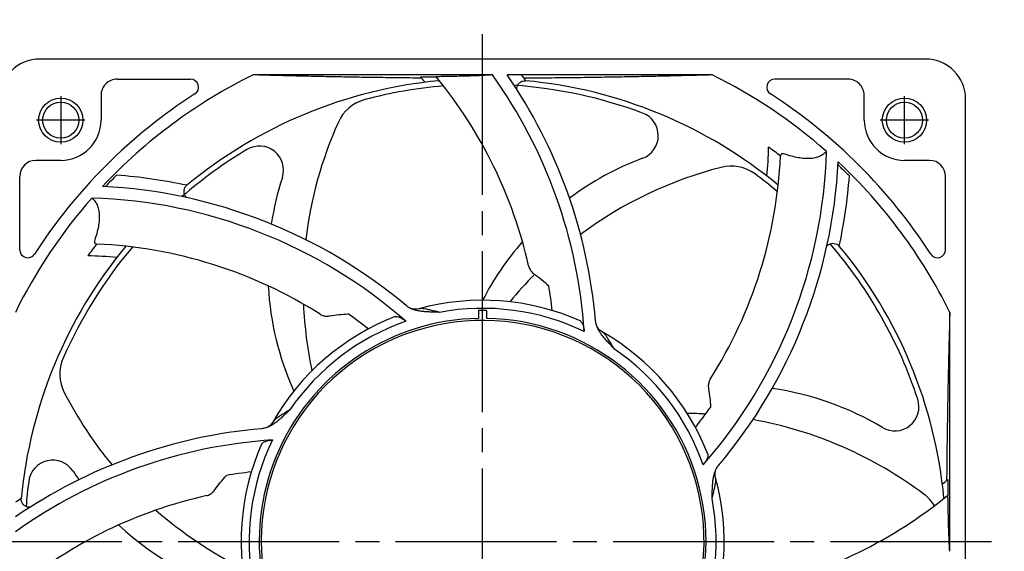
# Model space of a CAD drawing. Header units: millimetres. Extents: x 0 to 594, y 0 to 420.
# Tile 1 of 2: x 90 to 212, y 231 to 297. Entities that reach past the tile are written whole.
import ezdxf

# ---------------------------------------------------------------- set-up
doc = ezdxf.new("R2010")
doc.units = ezdxf.units.MM
doc.linetypes.add('CENTER', pattern=[27, 20, -2, 3, -2])

msp = doc.modelspace()

# ---------------------------------------------------------------- linework, layer by layer
at = {"color": 7, "linetype": 'CENTER'}
for p, q in [((146.9999999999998, 167.5994225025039), (146.9999999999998, 297.4005774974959)), ((94.5999130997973, 287.899989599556), (94.5999130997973, 281.899989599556)), ((199.3999895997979, 281.9000868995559), (199.3999895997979, 287.900093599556)), ((97.5999130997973, 284.8999895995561), (91.59990639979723, 284.8999895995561)), ((202.3999895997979, 284.9000868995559), (196.3999895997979, 284.9000868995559)), ((82.19859500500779, 232.4999999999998), (211.8014049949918, 232.5000000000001))]:
    msp.add_line(p, q, dxfattribs=at)
at = {"color": 7}
for p, q in [((201.9999999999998, 292.4999999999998), (92.00000000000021, 292.4999999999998)), ((101.6000000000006, 289.9999999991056), (110.7112620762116, 289.9999999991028)), ((148.2221990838, 290.5295254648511), (118.5009355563, 290.5295254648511)), ((139.274634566, 290.2819771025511), (141.2347783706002, 290.2819771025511)), ((175.4990644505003, 290.5295254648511), (150.0538668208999, 290.5295254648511)), ((192.3999999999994, 289.9999999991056), (183.2887379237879, 289.9999999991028)), ((99.60000000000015, 287.9999999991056), (99.60000000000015, 284.8999999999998)), ((194.3999999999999, 284.8999999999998), (194.3999999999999, 287.9999999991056)), ((206.9999999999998, 192.0000000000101), (206.9999999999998, 287.4999999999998)), ((94.60000000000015, 279.8999999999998), (91.50000000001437, 279.8999999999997)), ((202.499999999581, 279.8999999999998), (199.3999999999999, 279.8999999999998)), ((89.50000000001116, 268.7887379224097), (89.50000000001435, 277.9000000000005)), ((204.4999999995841, 268.7887379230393), (204.499999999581, 277.9000000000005)), ((139.0782400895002, 261.4351986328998), (139.0781791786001, 261.4351819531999)), ((147.5000000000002, 261.2499999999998), (146.5000000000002, 261.2499999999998)), ((146.5000000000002, 261.2499999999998), (146.4999999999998, 260.2454951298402)), ((147.5000000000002, 261.2499999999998), (147.5000000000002, 260.2454951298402)), ((205.0295254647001, 231.2778009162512), (205.0295254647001, 260.9990644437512)), ((161.8587450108, 258.5618053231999), (161.8586901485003, 258.5618365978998)), ((120.9381946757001, 247.3587450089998), (120.9381636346, 247.3586905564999)), ((175.9351986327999, 240.4217599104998), (175.9351819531, 240.4218208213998)), ((204.7819771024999, 240.2253654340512), (204.7819771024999, 238.2652216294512))]:
    msp.add_line(p, q, dxfattribs=at)
for points in [[(139.0781592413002, 261.4351731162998), (138.7914215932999, 261.3817461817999), (138.4872803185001, 261.3787722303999), (138.2420949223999, 261.4195827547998), (138.0882321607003, 261.4704666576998), (138.0609001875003, 261.4826886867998)], [(161.8586698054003, 258.5618444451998), (161.6181371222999, 258.7268200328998), (161.4009738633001, 258.9397774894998), (161.2564590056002, 259.1420071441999), (161.1836419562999, 259.2867848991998), (161.1729576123, 259.3147538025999)], [(120.9381558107, 247.3586703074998), (120.7731806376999, 247.1181380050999), (120.5602231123, 246.9009743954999), (120.3579936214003, 246.7564594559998), (120.2132153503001, 246.6836420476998), (120.1852460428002, 246.6729575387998)], [(175.9351731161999, 240.4218407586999), (175.8817461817, 240.7085784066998), (175.8787722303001, 241.0127196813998), (175.9195827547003, 241.2579050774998), (175.9704666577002, 241.4117678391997), (175.9826886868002, 241.4390998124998)]]:
    msp.add_lwpolyline(points, dxfattribs=at)
for centre, radius in [((94.60000000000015, 284.8999999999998), 2.75), ((199.3999999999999, 284.8999999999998), 2.75), ((94.60000000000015, 284.8999999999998), 2.25), ((199.3999999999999, 284.8999999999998), 2.25)]:
    msp.add_circle(centre, radius, dxfattribs=at)
for centre, radius, start, end in [((91.99999999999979, 287.4999999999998), 5, 90, 180), ((201.9999999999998, 287.4999999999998), 5, 0, 90), ((101.6000000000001, 287.9999999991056), 2, 89.99999999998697, 180), ((146.9999999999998, 232.4999999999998), 64.65, 116.1562628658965, 136.9075265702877), ((110.7112620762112, 288.9999999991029), 1, 302.7117630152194, 89.99999999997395), ((97.66854528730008, 254.4637787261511), 54.9, 39.80371044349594, 40.72477770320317), ((97.66854528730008, 254.4637787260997), 56.4, 12.59921167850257, 39.42550648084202), ((97.66854528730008, 254.4637787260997), 62.1, 3.823760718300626, 35.50463894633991), ((97.66854528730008, 254.4637787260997), 63.6, 4.954315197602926, 34.5462632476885), ((97.66854528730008, 254.4637787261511), 65.1, 32.88027215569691, 33.62377456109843), ((146.9999999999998, 232.4999999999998), 64.65, 48.64062912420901, 63.84373713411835), ((183.2887379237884, 288.9999999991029), 1, 90.00000000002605, 237.2882369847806), ((192.3999999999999, 287.9999999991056), 2, 0, 90.00000000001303), ((146.9999999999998, 232.4999999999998), 57.555, 95.3596950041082, 129.6772003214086), ((146.9999999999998, 232.4999999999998), 56.86999999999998, 94.90997232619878, 104.9169143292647), ((146.9999999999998, 232.4999999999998), 56.86999999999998, 69.55009863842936, 86.04530327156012), ((146.9999999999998, 232.4999999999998), 57.555, 50.35969500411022, 84.67720032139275), ((146.9999999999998, 232.4999999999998), 66.15, 122.7117630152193, 147.2882369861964), ((133.6477248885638, 282.6219876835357), 5, 104.9169143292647, 155.8215832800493), ((146.9999999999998, 232.4999999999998), 66.15, 32.71176301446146, 57.28823698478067), ((165.8215441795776, 282.9750074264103), 3, 290.5715449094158, 69.55009863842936), ((94.60000000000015, 284.8999999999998), 5, 270, 0), ((174.7000760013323, 264.1909142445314), 50, 155.8215832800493, 173.2965167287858), ((199.3999999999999, 284.8999999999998), 5, 180, 270), ((119.2720909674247, 278.6859281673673), 3, 342.0001163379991, 120.9786700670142), ((127.6481307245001, 282.9133430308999), 54.9, 354.8037104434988, 358.5692663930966), ((146.9999999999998, 232.4999999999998), 60.56093945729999, 52.3483032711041, 54.07692464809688), ((146.9999999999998, 232.4999999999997), 56.86999999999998, 120.9786700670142, 131.0453032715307), ((179.8766131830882, 245.5256411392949), 37, 110.5715449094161, 126.6513611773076), ((127.6481307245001, 282.9133430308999), 62.1, 318.823760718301, 358.2574623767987), ((127.6481307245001, 282.9133430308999), 56.4, 327.599211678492, 357.4951556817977), ((91.50000000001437, 277.8999999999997), 2, 90, 179.9999999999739), ((189.0476693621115, 230.6021703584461), 50, 104.3930118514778, 126.7033869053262), ((127.6481307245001, 282.9133430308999), 63.6, 319.9543146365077, 357.1136761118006), ((177.8619405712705, 274.1897772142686), 5, 53.48834290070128, 104.3930118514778), ((146.9999999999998, 232.4999999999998), 64.36158536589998, 44.93826655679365, 46.69146701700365), ((146.9999999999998, 232.4999999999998), 64.65, 26.15626286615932, 46.90752657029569), ((202.499999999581, 277.8999999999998), 2, 1.95413e-11, 90), ((146.9999999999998, 232.4999999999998), 64.36158536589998, 134.9382665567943, 136.6914670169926), ((96.5866569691, 213.1481307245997), 65.1, 77.88026744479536, 85.63753003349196), ((157.314376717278, 266.3253256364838), 37, 162.0001163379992, 171.2097051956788), ((146.9999999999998, 232.4999999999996), 56.86999999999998, 49.90997232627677, 53.48834290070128), ((127.6481307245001, 282.9133430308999), 65.1, 347.8802674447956, 355.6375300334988), ((96.5866569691, 213.1481307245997), 63.6, 49.95431463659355, 87.1136761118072), ((146.9999999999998, 232.4999999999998), 64.65, 138.6406291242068, 153.8437371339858), ((96.5866569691, 213.1481307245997), 62.1, 48.82376071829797, 88.2574623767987), ((146.9999999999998, 232.4999999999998), 57.555, 140.3596950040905, 174.6772003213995), ((146.9999999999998, 232.4999999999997), 56.86999999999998, 139.9099723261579, 156.3454857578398), ((146.9999999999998, 232.4999999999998), 60.56093945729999, 142.3483032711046, 144.0769246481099), ((96.5866569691, 213.1481307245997), 56.4, 57.59921167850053, 87.49515568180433), ((179.8766131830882, 245.5256411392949), 37, 139.0158653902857, 152.6924906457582), ((146.9999999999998, 232.4999999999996), 56.86999999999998, 18.12152720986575, 40.6197726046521), ((146.9999999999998, 232.4999999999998), 57.555, 5.359695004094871, 39.67720032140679), ((90.50000000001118, 268.7887379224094), 1, 179.9999999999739, 327.2882369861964), ((96.5866569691, 213.1481307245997), 54.9, 84.80371044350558, 88.56926639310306), ((203.4999999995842, 268.7887379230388), 1, 212.7117630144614, 1.95413e-11), ((189.0476693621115, 230.6021703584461), 50, 135.3627010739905, 140.6450839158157), ((157.314376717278, 266.3253256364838), 37, 183.1564326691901, 204.1210620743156), ((97.66854528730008, 254.4637787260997), 58.3790497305, 6.650147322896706, 9.707004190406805), ((174.7000760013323, 264.1909142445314), 50, 182.4946936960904, 192.0736553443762), ((146.9999999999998, 232.4999999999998), 30, 66.20211351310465, 105.3110016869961), ((96.5866569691, 213.1481307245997), 58.3790497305, 51.65014732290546, 54.707004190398), ((146.9999999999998, 232.4999999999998), 29, 64.18112061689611, 100.6365584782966), ((146.9999999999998, 232.4999999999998), 27.75, 91.03241225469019, 284.3535281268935), ((146.9999999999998, 232.4999999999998), 27.49999999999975, 303.5915310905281, 283.7475573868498), ((146.9999999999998, 232.4999999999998), 30, 111.2021135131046, 150.3110016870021), ((146.9999999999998, 232.4999999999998), 29, 109.1811206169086, 145.6364474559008), ((146.9999999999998, 232.4999999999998), 27.75, 303.2274568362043, 88.96758774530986), ((146.9999999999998, 232.4999999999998), 30, 21.20211351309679, 60.31100168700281), ((146.9999999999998, 232.4999999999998), 29, 19.18112061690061, 55.63655848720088), ((99.48804470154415, 253.3113191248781), 5, 156.3454857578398, 207.2501547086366), ((139.4937604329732, 273.9157533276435), 50, 207.2501547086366, 219.6065970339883), ((177.6820893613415, 214.9173831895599), 37, 59.14297348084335, 81.7832015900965), ((198.1979907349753, 249.2553765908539), 3, 239.1429734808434, 18.12152720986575), ((171.732510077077, 198.4425309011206), 50, 86.59851233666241, 89.21651248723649), ((127.6481307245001, 282.9133430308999), 58.3790497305, 321.6501473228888, 324.7070041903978), ((171.732510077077, 198.4425309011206), 50, 52.96444042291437, 79.8086174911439), ((125.0362212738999, 183.1685452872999), 63.6, 94.95431538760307, 124.5462632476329), ((125.0362212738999, 183.1685452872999), 62.1, 93.82376071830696, 125.504638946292), ((146.9999999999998, 232.4999999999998), 30, 156.2021135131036, 195.3110016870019), ((146.9999999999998, 232.4999999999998), 29, 154.1811206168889, 190.6365584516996), ((93.60231880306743, 239.6179029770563), 3, 33.4286877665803, 172.4072414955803), ((126.985204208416, 261.6538500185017), 37, 213.4286877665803, 215.4715583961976), ((125.0362212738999, 183.1685452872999), 58.3790497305, 96.6501473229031, 99.70700419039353), ((146.9999999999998, 232.4999999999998), 56.86999999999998, 172.4072414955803, 175.6197724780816), ((146.9999999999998, 232.4999999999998), 30, 336.2021135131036, 15.31100168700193), ((168.9637787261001, 281.8314547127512), 54.9, 309.8037104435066, 310.724777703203), ((125.0362212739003, 183.1685452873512), 65.1, 122.8802721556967, 123.6237745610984), ((125.0362212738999, 183.1685452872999), 56.4, 102.5992116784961, 129.4255063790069), ((146.9999999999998, 232.4999999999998), 29, 334.1811206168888, 10.63655860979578), ((168.9637787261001, 281.8314547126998), 56.4, 282.5992116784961, 309.42550570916), ((198.8364855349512, 234.3643141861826), 5, 31.11579622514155, 52.96444042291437), ((139.4937604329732, 273.9157533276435), 50, 228.5996907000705, 243.5022267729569), ((126.985204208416, 261.6538500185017), 37, 227.0860009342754, 255.5496335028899)]:
    msp.add_arc(centre, radius, start, end, dxfattribs=at)
for points, knots in [([(139.2731902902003, 290.1361271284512), (138.3975314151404, 290.1436206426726), (136.6222580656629, 290.1613448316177), (133.9723655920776, 290.1952859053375), (131.3528381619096, 290.2360079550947), (128.807771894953, 290.2820864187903), (126.3068456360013, 290.3333385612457), (123.7907961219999, 290.3906023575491), (121.1870080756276, 290.4556070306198), (119.4137786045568, 290.5037646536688), (118.5009355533, 290.5295254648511)], [0, 0, 0, 0, 2.627072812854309, 5.326077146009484, 7.950319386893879, 10.48659529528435, 12.96251951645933, 15.45466685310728, 18.03669225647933, 20.7763116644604, 20.7763116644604, 20.7763116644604, 20.7763116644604]), ([(141.8491236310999, 290.3121153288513), (141.7341496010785, 290.3102667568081), (141.5136036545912, 290.315328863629), (141.3978668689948, 290.2847804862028), (141.2214016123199, 290.2982474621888), (141.2347783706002, 290.2819771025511)], [0, 0, 0, 0, 0.3449666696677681, 0.5525643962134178, 0.6157542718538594, 0.6157542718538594, 0.6157542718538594, 0.6157542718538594]), ([(148.2221990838, 290.5295254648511), (147.8976852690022, 290.5028901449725), (147.1152337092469, 290.4568736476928), (145.734851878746, 290.4007378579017), (143.9352843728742, 290.3500129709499), (142.5933450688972, 290.3240810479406), (141.8491236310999, 290.3121153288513)], [0, 0, 0, 0, 0.9768151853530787, 2.350973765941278, 4.144559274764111, 6.377512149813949, 6.377512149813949, 6.377512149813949, 6.377512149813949]), ([(175.4990644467, 290.5295254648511), (174.4728768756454, 290.5005660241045), (172.4782199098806, 290.4466579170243), (169.5493450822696, 290.3747783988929), (166.7217558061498, 290.312496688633), (163.9203949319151, 290.2580485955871), (161.0820490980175, 290.2106180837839), (158.1702274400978, 290.1704372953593), (155.2455598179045, 290.139163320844), (153.292003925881, 290.1244681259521), (152.3368837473, 290.1187930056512)], [0, 0, 0, 0, 3.079788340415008, 5.986148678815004, 8.789261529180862, 11.5646044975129, 14.39180884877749, 17.30547667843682, 20.30088779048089, 23.16629890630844, 23.16629890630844, 23.16629890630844, 23.16629890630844]), ([(151.2673661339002, 288.7001103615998), (151.2541556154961, 288.8119927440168), (151.2675808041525, 289.0434620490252), (151.4078889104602, 289.3632207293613), (151.6538462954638, 289.6201732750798), (151.9774613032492, 289.7816992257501), (152.2200379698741, 289.8113406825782), (152.3399708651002, 289.8056138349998)], [0, 0, 0, 0, 0.3379787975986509, 0.6787916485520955, 1.026973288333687, 1.383477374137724, 1.743686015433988, 1.743686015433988, 1.743686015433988, 1.743686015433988]), ([(184.4994209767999, 280.6867904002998), (184.4299209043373, 280.7107658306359), (184.3045193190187, 280.7412305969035), (184.1246598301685, 280.7133039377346), (184.0141233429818, 280.5974617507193), (183.9964488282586, 280.4988873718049), (183.9942422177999, 280.4484455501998)], [0, 0, 0, 0, 0.2205577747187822, 0.3824115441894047, 0.5193214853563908, 0.6707916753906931, 0.6707916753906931, 0.6707916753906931, 0.6707916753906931]), ([(189.7194131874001, 281.0249856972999), (189.6036276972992, 280.8927582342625), (189.3375391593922, 280.6480547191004), (188.853513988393, 280.3707701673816), (188.2865542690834, 280.1885183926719), (187.6441896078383, 280.104350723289), (186.9340537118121, 280.1168584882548), (186.1641177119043, 280.2219882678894), (185.3428108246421, 280.4136073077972), (184.785287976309, 280.5881749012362), (184.4994209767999, 280.6867904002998)], [0, 0, 0, 0, 0.527269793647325, 1.074280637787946, 1.660777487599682, 2.302338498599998, 3.009240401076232, 3.785356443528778, 4.629325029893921, 5.536521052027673, 5.536521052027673, 5.536521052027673, 5.536521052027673]), ([(110.278004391, 275.2569626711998), (110.189527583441, 275.3267521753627), (110.0353551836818, 275.4999260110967), (109.9084972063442, 275.8251983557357), (109.9006957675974, 276.1807429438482), (110.0152748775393, 276.5238120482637), (110.1658692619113, 276.7163490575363), (110.2547493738, 276.7971278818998)], [0, 0, 0, 0, 0.3380657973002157, 0.6787816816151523, 1.026831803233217, 1.383387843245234, 1.743698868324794, 1.743698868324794, 1.743698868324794, 1.743698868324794]), ([(98.47501430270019, 275.2194131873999), (98.60712606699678, 275.1037290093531), (98.85163704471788, 274.8379015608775), (99.12880794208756, 274.3543967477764), (99.31111800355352, 273.7880671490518), (99.39551163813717, 273.1463780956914), (99.38335305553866, 272.4367883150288), (99.27854748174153, 271.6668919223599), (99.08693195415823, 270.8446023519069), (98.91209112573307, 270.2860591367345), (98.8132095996, 269.9994209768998)], [0, 0, 0, 0, 0.526808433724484, 1.073340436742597, 1.659283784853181, 2.300153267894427, 3.006391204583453, 3.782208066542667, 4.626883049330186, 5.536526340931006, 5.536526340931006, 5.536526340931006, 5.536526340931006]), ([(98.8132095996, 269.9994209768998), (98.78495701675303, 269.9175222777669), (98.74558613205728, 269.7655567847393), (98.83390559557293, 269.5353471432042), (98.98202596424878, 269.4972837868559), (99.05155444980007, 269.4942422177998)], [0, 0, 0, 0, 0.2599046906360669, 0.4570237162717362, 0.6658086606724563, 0.6658086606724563, 0.6658086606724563, 0.6658086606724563]), ([(189.7569626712, 269.2219956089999), (189.8267521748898, 269.310472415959), (189.9999260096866, 269.4646448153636), (190.3251983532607, 269.59150279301), (190.6807429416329, 269.599304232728), (191.0238120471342, 269.4847251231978), (191.2163490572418, 269.3341307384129), (191.2971278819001, 269.2452506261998)], [0, 0, 0, 0, 0.3380657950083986, 0.6787816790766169, 1.026831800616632, 1.383387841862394, 1.743698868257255, 1.743698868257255, 1.743698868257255, 1.743698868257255]), ([(152.7104199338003, 266.7663002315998), (152.727443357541, 266.6901368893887), (152.7772185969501, 266.5386772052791), (152.8888120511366, 266.3230476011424), (153.0350980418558, 266.117776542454), (153.2154004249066, 265.9255821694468), (153.3552782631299, 265.8123150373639), (153.4307739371, 265.7598221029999)], [0, 0, 0, 0, 0.2341278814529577, 0.475331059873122, 0.7259600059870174, 0.9878801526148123, 1.263735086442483, 1.263735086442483, 1.263735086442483, 1.263735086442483]), ([(153.4307739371, 265.7598221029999), (153.7389129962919, 265.5455697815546), (154.3516268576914, 265.0833765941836), (154.9277437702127, 264.5763047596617), (155.2117742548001, 264.3070631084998)], [0, 0, 0, 0, 1.125914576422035, 2.300001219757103, 2.300001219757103, 2.300001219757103, 2.300001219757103]), ([(138.0608958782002, 261.4826785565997), (138.0136901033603, 261.505267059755), (137.8183960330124, 261.605115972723), (137.6346357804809, 261.7284747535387), (137.5067784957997, 261.8359385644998)], [0, 0, 0, 0, 0.1569956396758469, 0.6580581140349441, 0.6580581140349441, 0.6580581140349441, 0.6580581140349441]), ([(126.8079433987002, 260.7678099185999), (126.8738363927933, 260.7259916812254), (127.0161309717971, 260.6540899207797), (127.2475126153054, 260.5805252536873), (127.4961009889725, 260.5388165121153), (127.7594959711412, 260.5304076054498), (127.938496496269, 260.5492242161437), (128.0289981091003, 260.5654896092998)], [0, 0, 0, 0, 0.2341278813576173, 0.4753310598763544, 0.7259600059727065, 0.9878801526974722, 1.263735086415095, 1.263735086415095, 1.263735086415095, 1.263735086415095]), ([(128.0289981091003, 260.5654896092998), (128.398384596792, 260.631877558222), (129.1584586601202, 260.7383117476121), (129.9243887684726, 260.7871339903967), (130.3156112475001, 260.7975912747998)], [0, 0, 0, 0, 1.125914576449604, 2.300001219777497, 2.300001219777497, 2.300001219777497, 2.300001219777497]), ([(141.6472350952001, 261.0016552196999), (141.4172817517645, 261.0094494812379), (140.9858119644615, 261.0214477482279), (140.3754802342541, 261.0417186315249), (139.830412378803, 261.0737507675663), (139.3277746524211, 261.1259913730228), (138.8446146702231, 261.2099746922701), (138.4211962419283, 261.3279537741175), (138.1636542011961, 261.4335075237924), (138.0608958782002, 261.4826785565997)], [0, 0, 0, 0, 0.6902561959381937, 1.294912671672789, 1.831949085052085, 2.327974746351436, 2.810176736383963, 3.301623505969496, 3.643374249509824, 3.643374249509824, 3.643374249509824, 3.643374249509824]), ([(141.6470630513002, 261.0016339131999), (141.4218299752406, 261.0576649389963), (141.0062786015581, 261.1599205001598), (140.435576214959, 261.2958095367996), (139.9671975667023, 261.3953555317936), (139.5947518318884, 261.45378602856), (139.3080735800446, 261.4704898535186), (139.1447121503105, 261.4533850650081), (139.0782400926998, 261.4351986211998)], [0, 0, 0, 0, 0.6962935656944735, 1.283853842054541, 1.759872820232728, 2.132681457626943, 2.413501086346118, 2.620246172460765, 2.620246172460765, 2.620246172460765, 2.620246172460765]), ([(205.0295254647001, 260.9990644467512), (205.0036169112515, 260.0809860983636), (204.9550761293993, 258.2932471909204), (204.8895334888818, 255.6653021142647), (204.8318375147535, 253.1245236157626), (204.7805065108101, 250.6104704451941), (204.7347559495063, 248.0717072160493), (204.6945792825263, 245.4756922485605), (204.6610928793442, 242.8534360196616), (204.6435654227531, 241.0960161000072), (204.6361271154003, 240.2268082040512)], [0, 0, 0, 0, 2.755331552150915, 5.365188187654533, 7.886280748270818, 10.37962554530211, 12.90891283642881, 15.50379936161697, 18.16859402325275, 20.77631319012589, 20.77631319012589, 20.77631319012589, 20.77631319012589]), ([(136.1502311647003, 260.4693138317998), (136.2268556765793, 260.4990377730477), (136.4382007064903, 260.4950518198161), (136.7637166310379, 260.3772796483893), (137.1240641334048, 260.1695844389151), (137.3587228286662, 259.9890450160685), (137.4718919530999, 259.8900558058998)], [0, 0, 0, 0, 0.2465632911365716, 0.6017229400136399, 1.036640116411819, 1.487700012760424, 1.487700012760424, 1.487700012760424, 1.487700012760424]), ([(159.1053463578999, 259.9492365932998), (159.1808414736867, 259.9159426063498), (159.3275313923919, 259.7632412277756), (159.4743629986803, 259.4495026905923), (159.5821004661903, 259.0481057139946), (159.6202970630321, 258.7548124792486), (159.6303043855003, 258.6050840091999)], [0, 0, 0, 0, 0.2475318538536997, 0.602590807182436, 1.037498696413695, 1.487686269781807, 1.487686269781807, 1.487686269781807, 1.487686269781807]), ([(161.1729476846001, 259.3147498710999), (161.1553688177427, 259.3645887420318), (161.087930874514, 259.5733080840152), (161.0452956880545, 259.7904778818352), (161.0309196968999, 259.9563630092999)], [0, 0, 0, 0, 0.1585445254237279, 0.6580651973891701, 0.6580651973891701, 0.6580651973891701, 0.6580651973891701]), ([(163.3687373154, 256.4386900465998), (163.211576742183, 256.6068783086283), (162.9148432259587, 256.9205849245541), (162.4974514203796, 257.3666621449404), (162.1345744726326, 257.7748833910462), (161.8160202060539, 258.1674023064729), (161.5337133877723, 258.568634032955), (161.317979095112, 258.9512739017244), (161.2106990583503, 259.2077187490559), (161.1729476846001, 259.3147498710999)], [0, 0, 0, 0, 0.6905654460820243, 1.295442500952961, 1.83264897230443, 2.32883059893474, 2.811221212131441, 3.302893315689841, 3.643374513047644, 3.643374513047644, 3.643374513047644, 3.643374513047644]), ([(163.3686005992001, 256.4387966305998), (163.2489566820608, 256.6376803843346), (163.0274230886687, 257.0038251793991), (162.7199636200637, 257.5034607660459), (162.459159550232, 257.9050441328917), (162.2371172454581, 258.2097196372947), (162.0462164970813, 258.4242431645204), (161.9186076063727, 258.5276622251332), (161.8587450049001, 258.5618053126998)], [0, 0, 0, 0, 0.6962935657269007, 1.283853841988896, 1.759872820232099, 2.132681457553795, 2.413501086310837, 2.620246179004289, 2.620246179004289, 2.620246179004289, 2.620246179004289]), ([(175.2678099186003, 252.6920566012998), (175.1962431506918, 252.579288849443), (175.0869438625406, 252.3213905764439), (175.0214548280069, 251.902893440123), (175.0398611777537, 251.6136000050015), (175.0654896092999, 251.4710018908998)], [0, 0, 0, 0, 0.4006810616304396, 0.8270289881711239, 1.261677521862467, 1.261677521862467, 1.261677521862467, 1.261677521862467]), ([(175.0654896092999, 251.4710018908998), (175.1318775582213, 251.1016154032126), (175.2383117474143, 250.3415413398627), (175.2871339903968, 249.5756112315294), (175.2975912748, 249.1843887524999)], [0, 0, 0, 0, 1.125914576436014, 2.300001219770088, 2.300001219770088, 2.300001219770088, 2.300001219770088]), ([(123.0613518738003, 248.8687767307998), (122.8941724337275, 248.7125730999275), (122.5818036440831, 248.4171102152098), (122.1370163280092, 248.0008444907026), (121.7286263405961, 247.6375625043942), (121.3351276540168, 247.317896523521), (120.9326869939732, 247.0345034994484), (120.5492056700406, 246.8181904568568), (120.2923936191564, 246.7107386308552), (120.1852499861, 246.6729475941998)], [0, 0, 0, 0, 0.6863940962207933, 1.28990682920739, 1.827517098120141, 2.325849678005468, 2.810067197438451, 3.302590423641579, 3.643429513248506, 3.643429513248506, 3.643429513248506, 3.643429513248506]), ([(123.0612207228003, 248.8686107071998), (122.8642119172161, 248.7500903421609), (122.499443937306, 248.5294007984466), (122.0007244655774, 248.2225926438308), (121.5976878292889, 247.9610366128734), (121.2917475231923, 247.7383188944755), (121.0762721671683, 247.5467936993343), (120.9724377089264, 247.4187829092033), (120.9381946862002, 247.3587450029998)], [0, 0, 0, 0, 0.6897361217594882, 1.279009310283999, 1.756508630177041, 2.131014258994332, 2.412911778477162, 2.620262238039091, 2.620262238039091, 2.620262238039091, 2.620262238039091]), ([(120.1852499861, 246.6729475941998), (120.1354580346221, 246.6553852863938), (119.9267407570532, 246.5879423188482), (119.7095712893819, 246.5452999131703), (119.5436367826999, 246.5309196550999)], [0, 0, 0, 0, 0.1583952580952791, 0.6580646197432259, 0.6580646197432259, 0.6580646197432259, 0.6580646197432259]), ([(119.5507634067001, 244.6053463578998), (119.5839477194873, 244.6805927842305), (119.7362770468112, 244.827226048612), (120.0497361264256, 244.9740964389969), (120.4513563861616, 245.0820162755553), (120.7449019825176, 245.120277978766), (120.8949159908, 245.1303043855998)], [0, 0, 0, 0, 0.2467164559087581, 0.6018517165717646, 1.036651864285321, 1.487697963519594, 1.487697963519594, 1.487697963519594, 1.487697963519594]), ([(174.9693138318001, 243.3497688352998), (174.9991447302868, 243.2728686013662), (174.9949160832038, 243.0611914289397), (174.8769017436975, 242.7355009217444), (174.6692404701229, 242.3754646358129), (174.4888472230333, 242.1410510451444), (174.3900558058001, 242.0281080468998)], [0, 0, 0, 0, 0.2474505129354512, 0.6025337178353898, 1.037528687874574, 1.487687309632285, 1.487687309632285, 1.487687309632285, 1.487687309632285]), ([(175.5016552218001, 237.8527649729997), (175.5094497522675, 238.0827262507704), (175.521448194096, 238.5142061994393), (175.5417197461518, 239.1245470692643), (175.5737527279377, 239.6696117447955), (175.6259936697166, 240.1722404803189), (175.70997623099, 240.655391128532), (175.8279542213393, 241.0788048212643), (175.9335074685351, 241.3363456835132), (175.9826785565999, 241.4391041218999)], [0, 0, 0, 0, 0.6902800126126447, 1.294943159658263, 1.831976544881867, 2.327989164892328, 2.810180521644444, 3.301623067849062, 3.643374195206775, 3.643374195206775, 3.643374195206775, 3.643374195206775]), ([(175.9826785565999, 241.4391041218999), (176.0052670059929, 241.4863097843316), (176.1051159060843, 241.6816038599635), (176.2284746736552, 241.865364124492), (176.3359385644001, 241.9932215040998)], [0, 0, 0, 0, 0.1569952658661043, 0.6580581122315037, 0.6580581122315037, 0.6580581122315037, 0.6580581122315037]), ([(113.740177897, 238.9307739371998), (113.9544302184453, 239.2389129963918), (114.4166234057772, 239.8516268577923), (114.9236952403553, 240.4277437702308), (115.1929368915, 240.7117742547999)], [0, 0, 0, 0, 1.12591457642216, 2.300001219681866, 2.300001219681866, 2.300001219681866, 2.300001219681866]), ([(175.5016339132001, 237.8529369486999), (175.5576649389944, 238.0781700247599), (175.659920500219, 238.4937213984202), (175.795809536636, 239.0644237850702), (175.895355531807, 239.5328024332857), (175.9537860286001, 239.9052481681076), (175.9704898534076, 240.1919264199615), (175.9533850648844, 240.3552878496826), (175.9351986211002, 240.4217599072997)], [0, 0, 0, 0, 0.6962935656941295, 1.283853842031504, 1.759872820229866, 2.132681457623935, 2.413501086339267, 2.620246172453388, 2.620246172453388, 2.620246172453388, 2.620246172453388]), ([(112.7336997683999, 238.2104199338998), (112.8098631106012, 238.2274433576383), (112.961322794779, 238.277218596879), (113.1769523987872, 238.3888120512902), (113.3822234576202, 238.5350980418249), (113.5744178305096, 238.7154004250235), (113.687684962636, 238.8552782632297), (113.740177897, 238.9307739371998)], [0, 0, 0, 0, 0.2341278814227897, 0.4753310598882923, 0.7259600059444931, 0.9878801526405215, 1.26373508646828, 1.26373508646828, 1.26373508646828, 1.26373508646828]), ([(90.79988963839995, 236.7673661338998), (90.68800725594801, 236.7541556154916), (90.45653795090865, 236.7675808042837), (90.13677927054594, 236.9078889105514), (89.87982672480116, 237.1538462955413), (89.71830077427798, 237.4774613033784), (89.68865931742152, 237.7200379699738), (89.69438616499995, 237.8399708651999)], [0, 0, 0, 0, 0.337978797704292, 0.6787916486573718, 1.026973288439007, 1.383477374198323, 1.743686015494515, 1.743686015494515, 1.743686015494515, 1.743686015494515]), ([(204.8121153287, 237.6508763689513), (204.8102825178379, 237.7648701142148), (204.8152350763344, 237.9855516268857), (204.7847045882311, 238.1004167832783), (204.798050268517, 238.2784362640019), (204.7819771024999, 238.2652216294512)], [0, 0, 0, 0, 0.3420254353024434, 0.5533334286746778, 0.6157574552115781, 0.6157574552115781, 0.6157574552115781, 0.6157574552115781]), ([(205.0295254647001, 231.2778009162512), (205.0028900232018, 231.6023162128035), (204.9568734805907, 232.3847696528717), (204.9007376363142, 233.7651544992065), (204.8500128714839, 235.5647205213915), (204.8240809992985, 236.9066579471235), (204.8121153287, 237.6508763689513)], [0, 0, 0, 0, 0.9768196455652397, 2.350979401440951, 4.144568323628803, 6.377512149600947, 6.377512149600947, 6.377512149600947, 6.377512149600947])]:
    msp.add_open_spline(points, degree=3, knots=knots, dxfattribs=at)
for points in [[(139.4006763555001, 290.1350449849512), (139.3581809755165, 290.1354027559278), (139.3156856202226, 290.1357634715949), (139.2731902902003, 290.1361271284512)], [(152.3368837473, 290.1187930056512), (152.2702574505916, 290.1183971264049), (152.2036311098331, 290.1180085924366), (152.1370047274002, 290.1176274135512)], [(152.1762853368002, 289.8007344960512), (152.2305613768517, 289.8065458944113), (152.2854472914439, 289.8082174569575), (152.3399714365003, 289.8056139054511)]]:
    msp.add_open_spline(points, degree=3, dxfattribs=at)
at = {"color": 7, "linetype": 'Continuous'}
msp.add_open_spline([(204.6361271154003, 240.2268082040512), (204.6357634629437, 240.1843133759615), (204.6354027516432, 240.1418185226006), (204.6350449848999, 240.0993236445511)], degree=3, dxfattribs=at)

doc.saveas('drawing.dxf')
